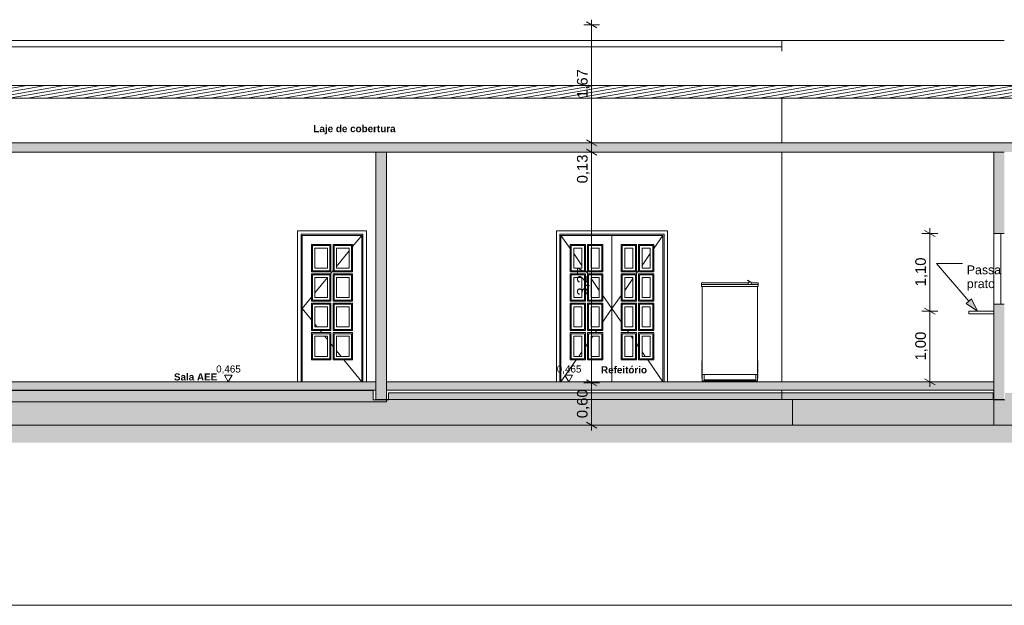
# Model space of a CAD drawing. Header units: millimetres. Extents: x 0 to 1357, y -1 to 841.
# Tile 25 of 43: x 413 to 692, y 307 to 473. Entities that reach past the tile are written whole.
import ezdxf
from ezdxf.xclip import XClip

# ---------------------------------------------------------------- set-up
doc = ezdxf.new("R2010")
doc.units = ezdxf.units.MM
doc.header["$MEASUREMENT"] = 0
doc.header["$XCLIPFRAME"] = 0
doc.linetypes.add('Wipeout_Contour', pattern=[1000, 0, -1000])
for name, color, linetype in [('Anotação - Geral.2D', 7, 'Continuous'), ('Cobertura.ARQ', 7, 'Continuous'), ('Cotas - Geral.2D', 7, 'Continuous'), ('Desenho 2D - Geral', 7, 'Continuous'), ('Estrutura - Geral.ARQ', 7, 'Continuous'), ('Interior - Mobiliário .ARQ', 7, 'Continuous'), ('Laje.ARQ', 7, 'Continuous'), ('Parede.ARQ', 7, 'Continuous')]:
    doc.layers.add(name, color=color, linetype=linetype)
doc.styles.add('GENERATED_STYLE_1', font='txt')
doc.styles.add('GENERATED_STYLE_2', font='txt')
pattern_1 = [(0, (380.3764, 370.348), (0, 7.79423), [0.4875, -4.0125]), (0, (382.6264, 374.245), (0, 7.79423), [0.4875, -4.0125]), (60, (380.3764, 370.348), (-6.75, 3.89711), [0.4875, -4.0125]), (60, (384.8764, 370.348), (-6.75, 3.89711), [0.4875, -4.0125]), (120, (380.864, 370.348), (6.75, 3.89711), [0.4875, -4.0125]), (120, (385.364, 370.348), (6.75, 3.89711), [0.4875, -4.0125]), (0, (380.3764, 371.0978), (0, 1.5), [0, -1.5, 0, -2.25]), (45, (381.1264, 371.0978), (-1.06066, 1.06066), [0, -1.125, 0, -1.875])]

# ---------------------------------------------------------------- blocks, each defined once
blk = doc.blocks.new('Desenho_3_3', base_point=(380.38, 370.35))
at = {"layer": 'Estrutura - Geral.ARQ', "linetype": 'Continuous', "lineweight": 0}
blk.add_hatch(color=7, dxfattribs=at).paths.add_polyline_path([(684.51, 390.35), (682.85, 393.84), (681.33, 392.54)])
at = {"layer": 'Parede.ARQ', "linetype": 'Continuous', "lineweight": 0}
for points in [[(517.14, 435.35), (514.14, 435.35), (514.14, 365.35), (517.14, 365.35)], [(689.14, 412.35), (692.14, 412.35), (692.14, 435.35), (689.14, 435.35)], [(689.14, 392.35), (689.14, 365.35), (692.14, 365.35), (692.14, 392.35)]]:
    blk.add_hatch(color=36, dxfattribs=at).paths.add_polyline_path(points)
at = {"layer": 'Cobertura.ARQ', "color": 8, "linetype": 'Continuous', "lineweight": 0}
blk.add_line((629.14, 465.14), (91.15, 465.14), dxfattribs=at)
at = {"layer": 'Cotas - Geral.2D', "color": 7, "linetype": 'Continuous', "lineweight": 0}
for p, q in [((577.53, 471.35), (573.03, 471.35)), ((576.78, 470.48), (573.78, 472.21)), ((575.28, 471.35), (575.28, 472.81)), ((672.58, 411.48), (669.58, 413.21)), ((671.08, 412.35), (671.08, 413.81)), ((673.33, 412.35), (668.83, 412.35)), ((671.08, 390.35), (671.08, 412.35)), ((669.58, 391.21), (672.58, 389.48)), ((673.33, 390.35), (668.83, 390.35)), ((471.28, 372.22), (473.45, 372.22)), ((567.73, 372.22), (569.9, 372.22)), ((577.53, 358.05), (573.03, 358.05)), ((573.78, 358.91), (576.78, 357.18)), ((575.28, 356.58), (575.28, 358.05))]:
    blk.add_line(p, q, dxfattribs=at)
at = {"layer": 'Desenho 2D - Geral', "color": 9, "linetype": 'Continuous', "lineweight": 0}
for p, q in [((517.74, 365.27), (513.45, 365.27)), ((692.3, 365.27), (688.98, 365.27))]:
    blk.add_line(p, q, dxfattribs=at)
at = {"layer": 'Estrutura - Geral.ARQ', "color": 8, "linetype": 'Continuous', "lineweight": 0}
for p, q in [((682.09, 393.19), (672.98, 403.85)), ((672.98, 403.85), (680.32, 403.85))]:
    blk.add_line(p, q, dxfattribs=at)
at = {"layer": 'Estrutura - Geral.ARQ', "color": 7, "linetype": 'Continuous', "lineweight": 0}
for p, q in [((681.33, 392.54), (682.85, 393.84)), ((684.51, 390.35), (682.85, 393.84)), ((684.51, 390.35), (681.33, 392.54))]:
    blk.add_line(p, q, dxfattribs=at)
at = {"layer": 'Interior - Mobiliário .ARQ', "color": 8, "linetype": 'Continuous', "lineweight": 0}
for p, q in [((619.46, 399.13), (619.42, 399.09)), ((619.42, 399.09), (619.64, 398.94)), ((620.37, 398.52), (619.46, 399.13)), ((619.64, 398.94), (619.75, 398.84)), ((619.75, 398.84), (619.82, 398.72)), ((606.43, 398.22), (606.43, 398.35)), ((619.58, 398.35), (606.43, 398.35)), ((606.43, 398.09), (606.43, 398.22)), ((606.43, 397.99), (606.43, 398.09)), ((606.43, 397.91), (606.43, 397.99)), ((606.43, 397.86), (606.43, 397.91)), ((606.43, 397.84), (606.43, 397.86)), ((606.43, 397.33), (606.43, 397.84)), ((606.43, 397.84), (622.43, 397.84)), ((606.59, 397.33), (606.43, 397.33)), ((606.59, 372.38), (606.59, 397.33)), ((622.26, 397.33), (606.59, 397.33)), ((619.53, 398.25), (619.51, 398.24)), ((619.68, 397.84), (619.51, 398.24)), ((619.58, 398.26), (619.53, 398.25)), ((619.55, 398.25), (619.56, 398.34)), ((619.56, 398.34), (619.57, 398.35)), ((619.56, 398.34), (619.56, 398.34)), ((619.57, 398.35), (619.59, 398.35)), ((619.65, 398.28), (619.58, 398.26)), ((619.59, 398.35), (619.6, 398.36)), ((619.6, 398.36), (619.61, 398.36)), ((619.61, 398.36), (619.63, 398.37)), ((619.63, 398.37), (619.64, 398.37)), ((619.64, 398.37), (619.64, 398.37)), ((619.72, 398.31), (619.64, 398.37)), ((619.72, 398.31), (619.65, 398.28)), ((619.75, 398.35), (619.67, 398.35)), ((619.73, 398.32), (619.72, 398.31)), ((619.73, 398.31), (619.72, 398.31)), ((619.81, 398.44), (619.73, 398.32)), ((619.79, 397.92), (619.8, 397.92)), ((619.79, 397.84), (619.79, 397.92)), ((619.8, 397.92), (619.82, 397.92)), ((619.84, 398.58), (619.81, 398.44)), ((619.82, 398.72), (619.84, 398.58)), ((619.82, 397.92), (619.86, 397.92)), ((619.86, 397.92), (619.92, 397.92)), ((619.92, 397.92), (619.98, 397.92)), ((619.98, 397.92), (620.04, 397.92)), ((620.04, 397.92), (620.11, 397.92)), ((620.11, 397.92), (620.17, 397.92)), ((620.17, 397.92), (620.22, 397.92)), ((620.22, 397.92), (620.26, 397.92)), ((620.26, 397.92), (620.29, 397.92)), ((620.29, 397.92), (620.3, 397.92)), ((620.3, 397.84), (620.3, 397.92)), ((620.36, 397.84), (620.56, 398.4)), ((620.44, 398.48), (620.37, 398.52)), ((620.5, 398.44), (620.44, 398.48)), ((620.54, 398.41), (620.5, 398.44)), ((620.56, 398.4), (620.54, 398.41)), ((622.43, 398.35), (620.54, 398.35)), ((622.26, 372.38), (622.26, 397.33)), ((622.43, 397.33), (622.26, 397.33)), ((622.43, 398.22), (622.43, 398.35)), ((622.43, 398.09), (622.43, 398.22)), ((622.43, 397.99), (622.43, 398.09)), ((622.43, 397.91), (622.43, 397.99)), ((622.43, 397.86), (622.43, 397.91)), ((622.43, 397.84), (622.43, 397.86)), ((622.43, 397.33), (622.43, 397.84)), ((606.51, 376.11), (606.51, 376.27)), ((606.59, 376.27), (606.51, 376.27)), ((606.59, 376.11), (606.51, 376.11)), ((606.51, 375.77), (606.51, 375.94)), ((606.59, 375.94), (606.51, 375.94)), ((606.59, 375.77), (606.51, 375.77)), ((606.51, 375.43), (606.51, 375.6)), ((606.59, 375.6), (606.51, 375.6)), ((606.59, 375.43), (606.51, 375.43)), ((606.51, 375.09), (606.51, 375.26)), ((606.59, 375.26), (606.51, 375.26)), ((606.59, 375.09), (606.51, 375.09)), ((606.51, 374.75), (606.51, 374.92)), ((606.59, 374.92), (606.51, 374.92)), ((606.59, 374.75), (606.51, 374.75)), ((606.51, 374.41), (606.51, 374.58)), ((606.59, 374.58), (606.51, 374.58)), ((606.59, 374.41), (606.51, 374.41)), ((606.51, 374.07), (606.51, 374.24)), ((606.59, 374.24), (606.51, 374.24)), ((606.59, 374.07), (606.51, 374.07)), ((606.51, 373.73), (606.51, 373.9)), ((606.59, 373.9), (606.51, 373.9)), ((606.59, 373.73), (606.51, 373.73)), ((622.34, 376.27), (622.26, 376.27)), ((622.34, 376.11), (622.26, 376.11)), ((622.34, 375.94), (622.26, 375.94)), ((622.34, 375.77), (622.26, 375.77)), ((622.34, 375.6), (622.26, 375.6)), ((622.34, 375.43), (622.26, 375.43)), ((622.34, 375.26), (622.26, 375.26)), ((622.34, 375.09), (622.26, 375.09)), ((622.34, 374.92), (622.26, 374.92)), ((622.34, 374.75), (622.26, 374.75)), ((622.34, 374.58), (622.26, 374.58)), ((622.34, 374.41), (622.26, 374.41)), ((622.34, 374.24), (622.26, 374.24)), ((622.34, 374.07), (622.26, 374.07)), ((622.34, 373.9), (622.26, 373.9)), ((622.34, 373.73), (622.26, 373.73)), ((622.34, 376.11), (622.34, 376.27)), ((622.34, 375.77), (622.34, 375.94)), ((622.34, 375.43), (622.34, 375.6)), ((622.34, 375.09), (622.34, 375.26)), ((622.34, 374.75), (622.34, 374.92)), ((622.34, 374.41), (622.34, 374.58)), ((622.34, 374.07), (622.34, 374.24)), ((622.34, 373.73), (622.34, 373.9)), ((606.51, 373.4), (606.51, 373.57)), ((606.59, 373.57), (606.51, 373.57)), ((606.59, 373.4), (606.51, 373.4)), ((606.51, 373.06), (606.51, 373.23)), ((606.59, 373.23), (606.51, 373.23)), ((606.59, 373.06), (606.51, 373.06)), ((606.51, 372.72), (606.51, 372.89)), ((606.59, 372.89), (606.51, 372.89)), ((606.59, 372.72), (606.51, 372.72)), ((606.51, 372.38), (606.51, 372.55)), ((606.59, 372.55), (606.51, 372.55)), ((606.59, 372.38), (606.51, 372.38)), ((606.51, 372.04), (606.51, 372.21)), ((606.59, 372.21), (606.51, 372.21)), ((606.59, 372.04), (606.51, 372.04)), ((606.59, 371.87), (606.51, 371.87)), ((622.26, 372.38), (606.59, 372.38)), ((622.34, 373.57), (622.26, 373.57)), ((622.34, 373.4), (622.26, 373.4)), ((622.34, 373.23), (622.26, 373.23)), ((622.34, 373.06), (622.26, 373.06)), ((622.34, 372.89), (622.26, 372.89)), ((622.34, 372.72), (622.26, 372.72)), ((622.34, 372.55), (622.26, 372.55)), ((622.34, 372.38), (622.26, 372.38)), ((622.34, 372.21), (622.26, 372.21)), ((622.34, 372.04), (622.26, 372.04)), ((622.34, 371.87), (622.26, 371.87)), ((622.34, 373.4), (622.34, 373.57)), ((622.34, 373.06), (622.34, 373.23)), ((622.34, 372.72), (622.34, 372.89)), ((622.34, 372.38), (622.34, 372.55)), ((622.34, 372.04), (622.34, 372.21))]:
    blk.add_line(p, q, dxfattribs=at)
at = {"layer": 'Laje.ARQ', "color": 8, "linetype": 'Continuous', "lineweight": 0}
for p, q in [((682.14, 389.55), (682.14, 390.35)), ((682.14, 390.35), (689.14, 390.35)), ((682.14, 389.55), (689.14, 389.55)), ((632.14, 358.05), (632.14, 365.35)), ((689.14, 358.05), (689.14, 365.35)), ((141.2, 358.05), (632.14, 358.05)), ((632.14, 358.05), (689.14, 358.05)), ((689.14, 358.05), (724.11, 358.05))]:
    blk.add_line(p, q, dxfattribs=at)
at = {"layer": 'Parede.ARQ', "color": 8, "linetype": 'Continuous', "lineweight": 0}
for p, q in [((517.14, 466.95), (91.15, 466.95)), ((517.14, 466.95), (629.14, 466.95)), ((629.14, 466.95), (692.14, 466.95)), ((629.14, 466.95), (629.14, 463.94)), ((511.49, 413.09), (492.01, 413.09)), ((596.78, 413.09), (565.3, 413.09)), ((493.01, 412.09), (510.49, 412.09)), ((493.31, 411.79), (510.19, 411.79)), ((510.19, 411.79), (507.59, 408.6)), ((566.3, 412.09), (595.78, 412.09)), ((566.6, 411.79), (569.2, 408.06)), ((581.04, 411.79), (566.6, 411.79)), ((581.04, 411.79), (595.48, 411.79)), ((595.48, 411.79), (592.88, 408.06)), ((495.91, 401.48), (495.91, 409.19)), ((495.91, 409.19), (501.45, 409.19)), ((501.15, 408.89), (496.21, 408.89)), ((496.21, 408.89), (496.21, 401.78)), ((500.45, 408.19), (496.91, 408.19)), ((496.91, 408.19), (496.91, 402.48)), ((500.45, 402.48), (500.45, 408.19)), ((501.15, 401.78), (501.15, 408.89)), ((501.45, 409.19), (501.45, 401.48)), ((502.05, 401.48), (502.05, 409.19)), ((502.05, 409.19), (507.59, 409.19)), ((507.29, 408.89), (502.35, 408.89)), ((502.35, 408.89), (502.35, 401.78)), ((506.59, 408.19), (503.05, 408.19)), ((503.05, 408.19), (503.05, 402.48)), ((506.59, 407.37), (503.05, 403.02)), ((506.59, 402.48), (506.59, 408.19)), ((507.29, 401.78), (507.29, 408.89)), ((507.59, 409.19), (507.59, 401.48)), ((573.52, 409.19), (569.2, 409.19)), ((569.2, 409.19), (569.2, 401.48)), ((569.5, 401.78), (569.5, 408.89)), ((569.5, 408.89), (573.22, 408.89)), ((570.2, 402.48), (570.2, 408.19)), ((570.2, 408.19), (572.52, 408.19)), ((572.52, 408.19), (572.52, 402.48)), ((573.22, 408.89), (573.22, 401.78)), ((573.52, 401.48), (573.52, 409.19)), ((578.44, 409.19), (574.12, 409.19)), ((574.12, 409.19), (574.12, 401.48)), ((574.42, 401.78), (574.42, 408.89)), ((574.42, 408.89), (578.14, 408.89)), ((575.12, 402.48), (575.12, 408.19)), ((575.12, 408.19), (577.44, 408.19)), ((577.44, 408.19), (577.44, 402.48)), ((578.14, 408.89), (578.14, 401.78)), ((578.44, 401.48), (578.44, 409.19)), ((583.64, 401.48), (583.64, 409.19)), ((583.64, 409.19), (587.96, 409.19)), ((587.66, 408.89), (583.94, 408.89)), ((583.94, 408.89), (583.94, 401.78)), ((586.96, 408.19), (584.64, 408.19)), ((584.64, 408.19), (584.64, 402.48)), ((586.96, 402.48), (586.96, 408.19)), ((587.66, 401.78), (587.66, 408.89)), ((587.96, 409.19), (587.96, 401.48)), ((588.56, 401.48), (588.56, 409.19)), ((588.56, 409.19), (592.88, 409.19)), ((592.58, 408.89), (588.86, 408.89)), ((588.86, 408.89), (588.86, 401.78)), ((591.88, 408.19), (589.56, 408.19)), ((589.56, 408.19), (589.56, 402.48)), ((591.88, 402.48), (591.88, 408.19)), ((592.58, 401.78), (592.58, 408.89)), ((592.88, 409.19), (592.88, 401.48)), ((570.2, 406.62), (572.52, 403.29)), ((591.88, 406.62), (589.56, 403.29)), ((496.21, 401.78), (501.15, 401.78)), ((496.91, 402.48), (500.45, 402.48)), ((502.05, 401.8), (501.3, 400.88)), ((502.35, 401.78), (507.29, 401.78)), ((503.05, 402.48), (506.59, 402.48)), ((573.22, 401.78), (569.5, 401.78)), ((572.52, 402.48), (570.2, 402.48)), ((573.52, 401.86), (574.2, 400.88)), ((578.14, 401.78), (574.42, 401.78)), ((577.44, 402.48), (575.12, 402.48)), ((583.94, 401.78), (587.66, 401.78)), ((584.64, 402.48), (586.96, 402.48)), ((588.56, 401.86), (587.88, 400.88)), ((588.86, 401.78), (592.58, 401.78)), ((589.56, 402.48), (591.88, 402.48)), ((501.45, 401.48), (495.91, 401.48)), ((495.91, 393.17), (495.91, 400.88)), ((495.91, 400.88), (501.45, 400.88)), ((501.15, 400.58), (496.21, 400.58)), ((496.21, 400.58), (496.21, 393.47)), ((500.45, 399.88), (496.91, 399.88)), ((496.91, 399.88), (496.91, 394.17)), ((500.45, 399.83), (496.91, 395.49)), ((500.45, 394.17), (500.45, 399.88)), ((501.15, 393.47), (501.15, 400.58)), ((501.45, 400.88), (501.45, 393.17)), ((507.59, 401.48), (502.05, 401.48)), ((502.05, 393.17), (502.05, 400.88)), ((502.05, 400.88), (507.59, 400.88)), ((507.29, 400.58), (502.35, 400.58)), ((502.35, 400.58), (502.35, 393.47)), ((506.59, 399.88), (503.05, 399.88)), ((503.05, 399.88), (503.05, 394.17)), ((506.59, 394.17), (506.59, 399.88)), ((507.29, 393.47), (507.29, 400.58)), ((507.59, 400.88), (507.59, 393.17)), ((569.2, 401.48), (573.52, 401.48)), ((573.52, 400.88), (569.2, 400.88)), ((569.2, 400.88), (569.2, 393.17)), ((569.5, 393.47), (569.5, 400.58)), ((569.5, 400.58), (573.22, 400.58)), ((570.2, 394.17), (570.2, 399.88)), ((570.2, 399.88), (572.52, 399.88)), ((572.52, 399.88), (572.52, 394.17)), ((573.22, 400.58), (573.22, 393.47)), ((573.52, 393.17), (573.52, 400.88)), ((574.12, 401.48), (578.44, 401.48)), ((578.44, 400.88), (574.12, 400.88)), ((574.12, 400.88), (574.12, 393.17)), ((574.42, 393.47), (574.42, 400.58)), ((574.42, 400.58), (578.14, 400.58)), ((575.12, 394.17), (575.12, 399.88)), ((575.12, 399.88), (577.44, 399.88)), ((575.12, 399.56), (577.44, 396.23)), ((577.44, 399.88), (577.44, 394.17)), ((578.14, 400.58), (578.14, 393.47)), ((578.44, 393.17), (578.44, 400.88)), ((587.96, 401.48), (583.64, 401.48)), ((583.64, 393.17), (583.64, 400.88)), ((583.64, 400.88), (587.96, 400.88)), ((587.66, 400.58), (583.94, 400.58)), ((583.94, 400.58), (583.94, 393.47)), ((586.96, 399.88), (584.64, 399.88)), ((584.64, 399.88), (584.64, 394.17)), ((586.96, 399.56), (584.64, 396.23)), ((586.96, 394.17), (586.96, 399.88)), ((587.66, 393.47), (587.66, 400.58)), ((587.96, 400.88), (587.96, 393.17)), ((592.88, 401.48), (588.56, 401.48)), ((588.56, 393.17), (588.56, 400.88)), ((588.56, 400.88), (592.88, 400.88)), ((592.58, 400.58), (588.86, 400.58)), ((588.86, 400.58), (588.86, 393.47)), ((591.88, 399.88), (589.56, 399.88)), ((589.56, 399.88), (589.56, 394.17)), ((591.88, 394.17), (591.88, 399.88)), ((592.58, 393.47), (592.58, 400.58)), ((592.88, 400.88), (592.88, 393.17)), ((495.91, 394.26), (493.31, 391.07)), ((501.45, 393.17), (495.91, 393.17)), ((496.21, 393.47), (501.15, 393.47)), ((496.91, 394.17), (500.45, 394.17)), ((507.59, 393.17), (502.05, 393.17)), ((502.35, 393.47), (507.29, 393.47)), ((503.05, 394.17), (506.59, 394.17)), ((569.2, 393.17), (573.52, 393.17)), ((573.22, 393.47), (569.5, 393.47)), ((572.52, 394.17), (570.2, 394.17)), ((574.12, 393.17), (578.44, 393.17)), ((578.14, 393.47), (574.42, 393.47)), ((577.44, 394.17), (575.12, 394.17)), ((578.44, 394.8), (581.04, 391.07)), ((583.64, 394.8), (581.04, 391.07)), ((587.96, 393.17), (583.64, 393.17)), ((583.94, 393.47), (587.66, 393.47)), ((584.64, 394.17), (586.96, 394.17)), ((592.88, 393.17), (588.56, 393.17)), ((588.86, 393.47), (592.58, 393.47)), ((589.56, 394.17), (591.88, 394.17)), ((495.91, 387.88), (493.31, 391.07)), ((495.91, 384.86), (495.91, 392.57)), ((495.91, 392.57), (501.45, 392.57)), ((501.15, 392.27), (496.21, 392.27)), ((496.21, 392.27), (496.21, 385.16)), ((500.45, 391.57), (496.91, 391.57)), ((496.91, 391.57), (496.91, 385.86)), ((500.45, 385.86), (500.45, 391.57)), ((501.15, 385.16), (501.15, 392.27)), ((501.45, 392.57), (501.45, 384.86)), ((502.05, 384.86), (502.05, 392.57)), ((502.05, 392.57), (507.59, 392.57)), ((507.29, 392.27), (502.35, 392.27)), ((502.35, 392.27), (502.35, 385.16)), ((506.59, 391.57), (503.05, 391.57)), ((503.05, 391.57), (503.05, 385.86)), ((506.59, 385.86), (506.59, 391.57)), ((507.29, 385.16), (507.29, 392.27)), ((507.59, 392.57), (507.59, 384.86)), ((573.52, 392.57), (569.2, 392.57)), ((569.2, 392.57), (569.2, 384.86)), ((569.5, 385.16), (569.5, 392.27)), ((569.5, 392.27), (573.22, 392.27)), ((570.2, 385.86), (570.2, 391.57)), ((570.2, 391.57), (572.52, 391.57)), ((572.52, 391.57), (572.52, 385.86)), ((573.22, 392.27), (573.22, 385.16)), ((573.52, 384.86), (573.52, 392.57)), ((578.44, 392.57), (574.12, 392.57)), ((574.12, 392.57), (574.12, 384.86)), ((574.42, 385.16), (574.42, 392.27)), ((574.42, 392.27), (578.14, 392.27)), ((575.12, 385.86), (575.12, 391.57)), ((575.12, 391.57), (577.44, 391.57)), ((577.44, 391.57), (577.44, 385.86)), ((578.14, 392.27), (578.14, 385.16)), ((578.44, 384.86), (578.44, 392.57)), ((578.44, 387.34), (581.04, 391.07)), ((583.64, 387.34), (581.04, 391.07)), ((583.64, 384.86), (583.64, 392.57)), ((583.64, 392.57), (587.96, 392.57)), ((587.66, 392.27), (583.94, 392.27)), ((583.94, 392.27), (583.94, 385.16)), ((586.96, 391.57), (584.64, 391.57)), ((584.64, 391.57), (584.64, 385.86)), ((586.96, 385.86), (586.96, 391.57)), ((587.66, 385.16), (587.66, 392.27)), ((587.96, 392.57), (587.96, 384.86)), ((588.56, 384.86), (588.56, 392.57)), ((588.56, 392.57), (592.88, 392.57)), ((592.58, 392.27), (588.86, 392.27)), ((588.86, 392.27), (588.86, 385.16)), ((591.88, 391.57), (589.56, 391.57)), ((589.56, 391.57), (589.56, 385.86)), ((591.88, 385.86), (591.88, 391.57)), ((592.58, 385.16), (592.58, 392.27)), ((592.88, 392.57), (592.88, 384.86)), ((501.45, 384.86), (495.91, 384.86)), ((496.21, 385.16), (501.15, 385.16)), ((497.55, 385.86), (496.91, 386.65)), ((496.91, 385.86), (500.45, 385.86)), ((498.85, 384.26), (498.37, 384.86)), ((507.59, 384.86), (502.05, 384.86)), ((502.35, 385.16), (507.29, 385.16)), ((503.05, 385.86), (506.59, 385.86)), ((569.2, 384.86), (573.52, 384.86)), ((573.22, 385.16), (569.5, 385.16)), ((572.52, 385.86), (570.2, 385.86)), ((574.12, 384.86), (578.44, 384.86)), ((578.14, 385.16), (574.42, 385.16)), ((577.44, 385.86), (575.12, 385.86)), ((576.29, 384.26), (576.71, 384.86)), ((577.41, 385.86), (577.44, 385.9)), ((587.96, 384.86), (583.64, 384.86)), ((583.94, 385.16), (587.66, 385.16)), ((584.67, 385.86), (584.64, 385.9)), ((584.64, 385.86), (586.96, 385.86)), ((585.79, 384.26), (585.37, 384.86)), ((592.88, 384.86), (588.56, 384.86)), ((588.86, 385.16), (592.58, 385.16)), ((589.56, 385.86), (591.88, 385.86)), ((495.91, 376.55), (495.91, 384.26)), ((495.91, 384.26), (501.45, 384.26)), ((501.15, 383.96), (496.21, 383.96)), ((496.21, 383.96), (496.21, 376.85)), ((500.45, 383.26), (496.91, 383.26)), ((496.91, 383.26), (496.91, 377.55)), ((500.45, 382.3), (499.67, 383.26)), ((500.45, 377.55), (500.45, 383.26)), ((501.15, 376.85), (501.15, 383.96)), ((501.45, 384.26), (501.45, 376.55)), ((502.05, 376.55), (502.05, 384.26)), ((502.05, 384.26), (507.59, 384.26)), ((507.29, 383.96), (502.35, 383.96)), ((502.35, 383.96), (502.35, 376.85)), ((506.59, 383.26), (503.05, 383.26)), ((503.05, 383.26), (503.05, 377.55)), ((506.59, 377.55), (506.59, 383.26)), ((507.29, 376.85), (507.29, 383.96)), ((507.59, 384.26), (507.59, 376.55)), ((573.52, 384.26), (569.2, 384.26)), ((569.2, 384.26), (569.2, 376.55)), ((569.5, 376.85), (569.5, 383.96)), ((569.5, 383.96), (573.22, 383.96)), ((570.2, 377.55), (570.2, 383.26)), ((570.2, 383.26), (572.52, 383.26)), ((572.52, 383.26), (572.52, 377.55)), ((573.22, 383.96), (573.22, 376.85)), ((573.52, 376.55), (573.52, 384.26)), ((578.44, 384.26), (574.12, 384.26)), ((574.12, 384.26), (574.12, 376.55)), ((574.42, 376.85), (574.42, 383.96)), ((574.42, 383.96), (578.14, 383.96)), ((575.12, 382.57), (575.6, 383.26)), ((575.12, 377.55), (575.12, 383.26)), ((575.12, 383.26), (577.44, 383.26)), ((577.44, 383.26), (577.44, 377.55)), ((578.14, 383.96), (578.14, 376.85)), ((578.44, 376.55), (578.44, 384.26)), ((583.64, 376.55), (583.64, 384.26)), ((583.64, 384.26), (587.96, 384.26)), ((587.66, 383.96), (583.94, 383.96)), ((583.94, 383.96), (583.94, 376.85)), ((586.96, 383.26), (584.64, 383.26)), ((584.64, 383.26), (584.64, 377.55)), ((586.96, 382.57), (586.48, 383.26)), ((586.96, 377.55), (586.96, 383.26)), ((587.66, 376.85), (587.66, 383.96)), ((587.96, 384.26), (587.96, 376.55)), ((588.56, 376.55), (588.56, 384.26)), ((588.56, 384.26), (592.88, 384.26)), ((592.58, 383.96), (588.86, 383.96)), ((588.86, 383.96), (588.86, 376.85)), ((591.88, 383.26), (589.56, 383.26)), ((589.56, 383.26), (589.56, 377.55)), ((591.88, 377.55), (591.88, 383.26)), ((592.58, 376.85), (592.58, 383.96)), ((592.88, 384.26), (592.88, 376.55)), ((502.05, 380.34), (501.45, 381.08)), ((573.52, 380.28), (574.12, 381.14)), ((588.56, 380.28), (587.96, 381.14)), ((501.45, 376.55), (495.91, 376.55)), ((496.21, 376.85), (501.15, 376.85)), ((496.91, 377.55), (500.45, 377.55)), ((507.59, 376.55), (502.05, 376.55)), ((502.35, 376.85), (507.29, 376.85)), ((504.32, 377.55), (503.05, 379.11)), ((503.05, 377.55), (506.59, 377.55)), ((569.2, 376.55), (573.52, 376.55)), ((573.22, 376.85), (569.5, 376.85)), ((572.52, 377.55), (570.2, 377.55)), ((571.62, 377.55), (572.52, 378.84)), ((574.12, 376.55), (578.44, 376.55)), ((578.14, 376.85), (574.42, 376.85)), ((577.44, 377.55), (575.12, 377.55)), ((587.96, 376.55), (583.64, 376.55)), ((583.94, 376.85), (587.66, 376.85)), ((584.64, 377.55), (586.96, 377.55)), ((592.88, 376.55), (588.56, 376.55)), ((588.86, 376.85), (592.58, 376.85)), ((590.46, 377.55), (589.56, 378.84)), ((589.56, 377.55), (591.88, 377.55)), ((517.14, 364.69), (517.14, 365.35)), ((517.14, 365.35), (629.14, 365.35)), ((629.14, 365.35), (689.14, 365.35)), ((517.14, 364.69), (91.15, 364.69))]:
    blk.add_line(p, q, dxfattribs=at)
at = {"layer": 'Parede.ARQ', "color": 7, "linetype": 'Continuous', "lineweight": 0}
for p, q in [((691.14, 412.35), (689.14, 412.35)), ((692.14, 412.35), (691.14, 412.35)), ((691.14, 392.35), (689.14, 392.35)), ((692.14, 392.35), (691.14, 392.35)), ((517.14, 365.35), (514.14, 365.35)), ((692.14, 365.35), (689.14, 365.35))]:
    blk.add_line(p, q, dxfattribs=at)
at = {"layer": 'Parede.ARQ', "color": 7, "linetype": 'Continuous', "lineweight": 0, "flags": 128}
for points in [[(689.14, 412.35), (689.14, 411.35), (689.14, 393.35), (689.14, 392.35)], [(691.14, 412.35), (691.14, 411.35), (691.14, 393.35), (691.14, 392.35)]]:
    blk.add_lwpolyline(points, dxfattribs=at)
at = {"layer": 'Anotação - Geral.2D', "color": 7, "linetype": 'Continuous', "lineweight": 0, "char_height": 2, "attachment_point": 2, "style": 'GENERATED_STYLE_2'}
for s, insert in [('\\A1;{\\pqc;\\fArial|b1|i0|c0|p38;Laje de cobertura}', (508.12, 442.99)), ('\\A1;{\\pqc;\\fArial|b1|i0|c0|p38;Refeitório}', (584.44, 374.74))]:
    blk.add_mtext(s, dxfattribs=dict(at, insert=insert))
at = {"layer": 'Cotas - Geral.2D', "color": 7, "linetype": 'Continuous', "lineweight": 0, "char_height": 3, "width": 7.9817, "attachment_point": 7, "rotation": 90, "style": 'GENERATED_STYLE_1'}
for s, insert in [('\\A1;{\\pql;\\fArial|b0|i0|c0|p38;1,10}', (670.48, 397.36)), ('\\A1;{\\pql;\\fArial|b0|i0|c0|p38;3,27}', (574.68, 394.72)), ('\\A1;{\\pql;\\fArial|b0|i0|c0|p38;1,00}', (670.48, 376.36))]:
    blk.add_mtext(s, dxfattribs=dict(at, insert=insert))
at = {"layer": 'Cotas - Geral.2D', "color": 7, "linetype": 'Continuous', "lineweight": 0, "char_height": 2, "width": 6.8389, "attachment_point": 7, "style": 'GENERATED_STYLE_1'}
for insert in [(468.94, 372.6), (565.4, 372.6)]:
    blk.add_mtext('\\A1;{\\pql;\\fArial|b0|i0|c0|p38;0,465}', dxfattribs=dict(at, insert=insert))
at = {"layer": 'Estrutura - Geral.ARQ', "color": 8, "linetype": 'Continuous', "lineweight": 0, "insert": (681.52, 403.28), "char_height": 2.5, "attachment_point": 1, "line_spacing_factor": 0.940166, "style": 'GENERATED_STYLE_1'}
blk.add_mtext('\\A1;{\\pql;\\fArial|b0|i0|c0|p38;Passa\\P\\pql;\\fArial|b0|i0|c0|p38;prato}', dxfattribs=at)
at = {"color": 254, "linetype": 'Wipeout_Contour', "lineweight": 0, "ltscale": 2843.188076}
blk.add_wipeout([(847.14, 450.57), (847.14, 454.21), (91.15, 454.21), (91.15, 450.57)], dxfattribs=at).dxf.layer = 'Cobertura.ARQ'
at = {"layer": 'Cobertura.ARQ', "linetype": 'Continuous', "lineweight": 0}
h = blk.add_hatch(dxfattribs=at)
h.set_pattern_fill('Madeira_0003', color=252, style=0, pattern_type=2)
h.set_pattern_definition([(10, (380.3764, 370.3478), (-0.1562834, 0.886327), [])])
h.paths.add_polyline_path([(847.14, 450.57), (847.14, 454.21), (91.15, 454.21), (91.15, 450.57)])
at = {"layer": 'Cobertura.ARQ', "color": 7, "linetype": 'Continuous', "lineweight": 0}
for p, q in [((847.14, 454.21), (91.15, 454.21)), ((847.14, 450.57), (91.15, 450.57))]:
    blk.add_line(p, q, dxfattribs=at)
at = {"layer": 'Cotas - Geral.2D', "color": 7, "linetype": 'Continuous', "lineweight": 0, "insert": (574.68, 450.66), "char_height": 3, "width": 7.9817, "attachment_point": 7, "rotation": 90, "style": 'GENERATED_STYLE_1'}
blk.add_mtext('\\A1;{\\pql;\\fArial|b0|i0|c0|p38;1,67}', dxfattribs=at)
at = {"color": 254, "linetype": 'Wipeout_Contour', "lineweight": 0, "ltscale": 2801.355113}
blk.add_wipeout([(849.74, 435.35), (849.74, 437.95), (88.75, 437.95), (88.75, 435.35)], dxfattribs=at).dxf.layer = 'Laje.ARQ'
at = {"color": 254, "linetype": 'Wipeout_Contour', "lineweight": 0, "ltscale": 2363.454565}
blk.add_wipeout([(406.14, 367.95), (514.14, 367.95), (514.14, 370.35), (406.14, 370.35)], dxfattribs=at).dxf.layer = 'Laje.ARQ'
at = {"color": 254, "linetype": 'Wipeout_Contour', "lineweight": 0, "ltscale": 2834.210465}
blk.add_wipeout([(689.14, 367.95), (689.14, 370.35), (517.14, 370.35), (517.14, 367.95)], dxfattribs=at).dxf.layer = 'Laje.ARQ'
at = {"layer": 'Desenho 2D - Geral', "linetype": 'Continuous', "lineweight": 0}
h = blk.add_hatch(dxfattribs=at)
h.set_pattern_fill('Terra_0003', color=52, style=0, pattern_type=2)
h.set_pattern_definition([(45, (380.3764, 370.3478), (-2.757716, 2.757716), []), (45, (379.457, 371.267), (-5.51543, 5.51543), []), (45, (378.538, 372.186), (-5.51543, 5.51543), []), (135, (377.6187, 373.1055), (0.9192388, 0.9192388), [3.9, -3.9])])
h.paths.add_polyline_path([(66.52, 365.27), (66.52, 353.12), (875.66, 353.12), (875.66, 367.85), (850.22, 367.85), (850.22, 365.3), (847.07, 365.3), (847.07, 367.85), (806.97, 367.85), (806.97, 365.3), (803.89, 365.3), (803.89, 367.85), (782.09, 367.85), (782.09, 365.3), (778.97, 365.3), (778.97, 367.21), (692.3, 367.21), (692.3, 365.27), (688.98, 365.27), (688.98, 367.25), (517.74, 367.25), (517.74, 365.27), (513.45, 365.27), (513.45, 367.89), (406.4, 367.89), (406.4, 365.27), (402.86, 365.27), (402.86, 367.92), (329.25, 367.92), (329.25, 365.27), (326.01, 365.27), (326.01, 367.84), (244.21, 367.84), (244.21, 365.27), (241.08, 365.27), (241.08, 367.88), (184.21, 367.88), (184.21, 365.27), (181.07, 365.27), (181.07, 367.86), (91.27, 367.86), (91.27, 365.27), (88.05, 365.27), (88.05, 367.82), (66.52, 367.82)])
at = {"layer": 'Laje.ARQ', "linetype": 'Continuous', "lineweight": 0}
h = blk.add_hatch(dxfattribs=at)
h.set_pattern_fill('Concreto_Celular_0003', color=83, style=0, pattern_type=2)
h.set_pattern_definition(pattern_1)
h.paths.add_polyline_path([(849.74, 435.35), (849.74, 437.95), (88.75, 437.95), (88.75, 435.35)])
h = blk.add_hatch(dxfattribs=at)
h.set_pattern_fill('Concreto_Celular_0003', color=83, style=0, pattern_type=2)
h.set_pattern_definition(pattern_1)
h.paths.add_polyline_path([(406.14, 367.95), (514.14, 367.95), (514.14, 370.35), (406.14, 370.35)])
h = blk.add_hatch(dxfattribs=at)
h.set_pattern_fill('Concreto_Celular_0003', color=83, style=0, pattern_type=2)
h.set_pattern_definition(pattern_1)
h.paths.add_polyline_path([(689.14, 367.95), (689.14, 370.35), (517.14, 370.35), (517.14, 367.95)])
at = {"layer": 'Cotas - Geral.2D', "color": 7, "linetype": 'Continuous', "lineweight": 0}
for p, q in [((575.28, 437.95), (575.28, 471.35)), ((577.53, 437.95), (573.03, 437.95)), ((573.78, 438.81), (576.78, 437.08)), ((575.28, 435.35), (575.28, 437.95)), ((577.53, 435.35), (573.03, 435.35)), ((573.78, 436.21), (576.78, 434.48)), ((575.28, 370.05), (575.28, 435.35)), ((671.08, 370.35), (671.08, 390.35)), ((472.36, 370.35), (471.28, 372.22)), ((473.45, 372.22), (472.36, 370.35)), ((568.82, 370.35), (567.73, 372.22)), ((569.9, 372.22), (568.82, 370.35)), ((573.78, 370.91), (576.78, 369.18)), ((669.58, 371.21), (672.58, 369.48)), ((472.36, 370.35), (470.96, 370.35)), ((472.36, 370.35), (473.77, 370.35)), ((568.82, 370.35), (567.41, 370.35)), ((568.82, 370.35), (570.22, 370.35)), ((577.53, 370.05), (573.03, 370.05)), ((575.28, 358.05), (575.28, 370.05)), ((673.33, 370.35), (668.83, 370.35)), ((671.08, 368.88), (671.08, 370.35))]:
    blk.add_line(p, q, dxfattribs=at)
at = {"layer": 'Desenho 2D - Geral', "color": 9, "linetype": 'Continuous', "lineweight": 0}
for p, q in [((513.45, 367.89), (406.4, 367.89)), ((513.45, 365.27), (513.45, 367.89)), ((688.98, 367.25), (517.74, 367.25)), ((517.74, 367.25), (517.74, 365.27)), ((688.98, 365.27), (688.98, 367.25))]:
    blk.add_line(p, q, dxfattribs=at)
at = {"layer": 'Interior - Mobiliário .ARQ', "color": 8, "linetype": 'Continuous', "lineweight": 0}
for p, q in [((606.51, 371.7), (606.51, 371.87)), ((606.59, 371.7), (606.51, 371.7)), ((606.51, 371.36), (606.51, 371.53)), ((606.59, 371.53), (606.51, 371.53)), ((606.59, 371.36), (606.51, 371.36)), ((606.59, 370.6), (606.59, 372.38)), ((607.1, 370.86), (607.1, 372.38)), ((621.75, 370.86), (607.1, 370.86)), ((621.75, 370.86), (621.75, 372.38)), ((622.26, 370.6), (622.26, 372.38)), ((622.34, 371.7), (622.26, 371.7)), ((622.34, 371.53), (622.26, 371.53)), ((622.34, 371.36), (622.26, 371.36)), ((622.34, 371.7), (622.34, 371.87)), ((622.34, 371.36), (622.34, 371.53)), ((622.26, 370.6), (606.59, 370.6)), ((606.85, 370.35), (606.85, 370.6)), ((622, 370.35), (622, 370.6))]:
    blk.add_line(p, q, dxfattribs=at)
at = {"layer": 'Laje.ARQ', "color": 7, "linetype": 'Continuous', "lineweight": 0}
for p, q in [((847.14, 437.95), (91.15, 437.95)), ((514.14, 435.35), (406.14, 435.35)), ((517.14, 435.35), (514.14, 435.35)), ((689.14, 435.35), (517.14, 435.35)), ((692.14, 435.35), (689.14, 435.35)), ((514.14, 370.35), (406.14, 370.35)), ((689.14, 370.35), (517.14, 370.35)), ((514.14, 367.95), (406.14, 367.95)), ((689.14, 367.95), (517.14, 367.95))]:
    blk.add_line(p, q, dxfattribs=at)
at = {"layer": 'Parede.ARQ', "color": 8, "linetype": 'Continuous', "lineweight": 0}
for p, q in [((629.14, 450.57), (629.14, 437.95)), ((629.14, 435.35), (629.14, 370.35)), ((492.01, 413.09), (492.01, 370.35)), ((511.49, 370.35), (511.49, 413.09)), ((565.3, 413.09), (565.3, 370.35)), ((596.78, 370.35), (596.78, 413.09)), ((493.01, 370.35), (493.01, 412.09)), ((493.31, 370.35), (493.31, 411.79)), ((510.19, 411.79), (510.19, 370.35)), ((510.49, 412.09), (510.49, 370.35)), ((566.3, 370.35), (566.3, 412.09)), ((566.6, 411.79), (566.6, 370.35)), ((581.04, 370.35), (581.04, 411.79)), ((595.48, 411.79), (595.48, 370.35)), ((595.78, 412.09), (595.78, 370.35)), ((510.19, 370.35), (505.14, 376.55)), ((566.6, 370.35), (570.92, 376.55)), ((595.48, 370.35), (591.16, 376.55)), ((629.14, 367.95), (629.14, 365.35))]:
    blk.add_line(p, q, dxfattribs=at)
at = {"layer": 'Parede.ARQ', "color": 7, "linetype": 'Continuous', "lineweight": 0}
for p, q in [((514.14, 435.35), (514.14, 370.35)), ((517.14, 435.35), (517.14, 370.35)), ((689.14, 435.35), (689.14, 412.35)), ((689.14, 392.35), (689.14, 370.35)), ((514.14, 370.35), (514.14, 367.95)), ((517.14, 370.35), (517.14, 367.95)), ((689.14, 370.35), (689.14, 367.95)), ((514.14, 367.95), (514.14, 365.35)), ((517.14, 367.95), (517.14, 365.35)), ((689.14, 367.95), (689.14, 365.35))]:
    blk.add_line(p, q, dxfattribs=at)
at = {"layer": 'Anotação - Geral.2D', "color": 7, "linetype": 'Continuous', "lineweight": 0, "insert": (463.12, 372.73), "char_height": 2, "attachment_point": 2, "style": 'GENERATED_STYLE_2'}
blk.add_mtext('\\A1;{\\pqc;\\fArial|b1|i0|c0|p38;Sala AEE}', dxfattribs=at)
at = {"layer": 'Cotas - Geral.2D', "color": 7, "linetype": 'Continuous', "lineweight": 0, "char_height": 3, "width": 7.9817, "attachment_point": 7, "rotation": 90, "style": 'GENERATED_STYLE_1'}
for s, insert in [('\\A1;{\\pql;\\fArial|b0|i0|c0|p38;0,13}', (574.68, 426.5)), ('\\A1;{\\pql;\\fArial|b0|i0|c0|p38;0,60}', (574.68, 360.06))]:
    blk.add_mtext(s, dxfattribs=dict(at, insert=insert))
blk = doc.blocks.new('Desenho_4_4', base_point=(424.76, 210.5))
at = {"layer": 'Parede.ARQ', "color": 8, "linetype": 'Continuous', "lineweight": 0}
blk.add_line((740.03, 307.1), (72.61, 307.1), dxfattribs=at)

msp = doc.modelspace()

# ---------------------------------------------------------------- block references
at = {"color": 7, "linetype": 'Continuous', "lineweight": 0}
ref = msp.add_blockref('Desenho_3_3', (380.38, 370.35), dxfattribs=at)
XClip(ref).set_block_clipping_path([(63.874548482, 353.1161452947), (875.6621478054, 494.5555048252)])
ref = msp.add_blockref('Desenho_4_4', (424.76, 210.5), dxfattribs=at)
XClip(ref).set_block_clipping_path([(58.0521854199, 187.2578166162), (917.9847928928, 324.0654905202)])

doc.saveas('drawing.dxf')
